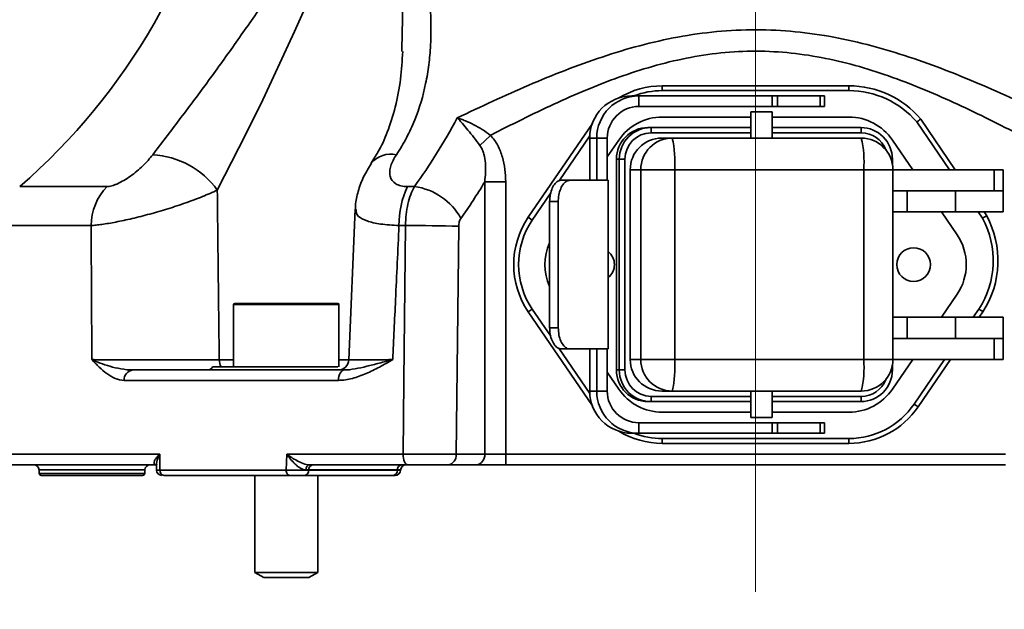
# Model space of a CAD drawing. Header units: millimetres. Extents: x 0 to 297, y 0 to 209.
# Tile 6 of 38: x 84.64 to 93.98, y 69.39 to 74.99. Entities that reach past the tile are written whole.
import ezdxf

# ---------------------------------------------------------------- set-up
doc = ezdxf.new("R2010")
doc.units = ezdxf.units.MM
doc.linetypes.add('CENTERX2', pattern=[20.32, 12.7, -2.54, 2.54, -2.54])
doc.layers.add('图层0', color=7, linetype='Continuous')
doc.styles.add('SLDTEXTSTYLE0', font='SIMSUN.TTC')
doc.styles.add('SLDTEXTSTYLE5', font='SIMSUN.TTC', dxfattribs={"bigfont": 'bigfont'})
doc.dimstyles.new('SLDDIMSTYLE0', dxfattribs={"dimtxt": 4, "dimasz": 3, "dimexe": 0, "dimexo": 0.0625, "dimgap": 1, "dimtad": 2, "dimlfac": 10, "dimrnd": 1e-09, "dimzin": 12, "dimdsep": 46, "dimtxsty": 'SLDTEXTSTYLE0', "dimsah": 1, "dimcen": 0.09, "dimadec": 0, "dimazin": 3, "dimtfac": 1, "dimtofl": 0, "dimtmove": 0, "dimatfit": 3, "dimfxl": 0, "dimfrac": 2, "dimtolj": 1, "dimtzin": 12, "dimarcsym": 0})
doc.dimstyles.new('SLDDIMSTYLE2', dxfattribs={"dimtxt": 3, "dimasz": 3, "dimexe": 0, "dimexo": 0.0625, "dimgap": 0.75, "dimtad": 0, "dimtih": 1, "dimtoh": 1, "dimlfac": 3, "dimrnd": 1e-09, "dimzin": 12, "dimdsep": 46, "dimtxsty": 'SLDTEXTSTYLE0', "dimblk1": 'NONE', "dimblk2": 'NONE', "dimsah": 1, "dimcen": 0, "dimadec": 0, "dimazin": 3, "dimtfac": 1, "dimtmove": 0, "dimatfit": 3, "dimldrblk": 'NONE', "dimfxl": 0, "dimfrac": 2, "dimtolj": 1, "dimtzin": 12, "dimarcsym": 0})
doc.dimstyles.new('SLDDIMSTYLE7', dxfattribs={"dimtxt": 3, "dimasz": 3, "dimexe": 0, "dimexo": 0.0625, "dimgap": 0.75, "dimtad": 0, "dimtih": 1, "dimtoh": 1, "dimlfac": 3, "dimrnd": 1e-09, "dimzin": 12, "dimdsep": 46, "dimtxsty": 'SLDTEXTSTYLE0', "dimblk1": 'NONE', "dimblk2": 'NONE', "dimsah": 1, "dimcen": 0, "dimadec": 0, "dimazin": 3, "dimtol": 1, "dimtp": 0.03, "dimtfac": 1, "dimtmove": 0, "dimatfit": 3, "dimldrblk": 'NONE', "dimfxl": 0, "dimfrac": 2, "dimtolj": 1, "dimarcsym": 0})
doc.dimstyles.new('SLDDIMSTYLE8', dxfattribs={"dimtxt": 3, "dimasz": 3, "dimexe": 0, "dimexo": 0.0625, "dimgap": 0.75, "dimtad": 0, "dimtih": 1, "dimtoh": 1, "dimlfac": 3, "dimrnd": 1e-09, "dimzin": 12, "dimdsep": 46, "dimtxsty": 'SLDTEXTSTYLE0', "dimblk1": 'NONE', "dimblk2": 'NONE', "dimsah": 1, "dimcen": 0, "dimadec": 0, "dimazin": 3, "dimtfac": 1, "dimtmove": 0, "dimatfit": 3, "dimldrblk": 'NONE', "dimfxl": 0, "dimfrac": 2, "dimtolj": 1, "dimtzin": 12, "dimarcsym": 0})
doc.dimstyles.new('SLDDIMSTYLE9', dxfattribs={"dimtxt": 3, "dimasz": 3, "dimexe": 0, "dimexo": 0.0625, "dimgap": 0.75, "dimtad": 0, "dimtih": 1, "dimtoh": 1, "dimlfac": 2, "dimrnd": 1e-09, "dimzin": 12, "dimdsep": 46, "dimtxsty": 'SLDTEXTSTYLE0', "dimblk1": 'NONE', "dimblk2": 'NONE', "dimsah": 1, "dimcen": 0, "dimadec": 0, "dimazin": 3, "dimtfac": 1, "dimtmove": 0, "dimatfit": 3, "dimldrblk": 'NONE', "dimfxl": 0, "dimfrac": 2, "dimtolj": 1, "dimtzin": 12, "dimarcsym": 0})

# ---------------------------------------------------------------- blocks, each defined once
blk = doc.blocks.new('_D')
at = {"layer": '图层0'}
for p, q in [((84.4242, 69.7645), (84.4242, 62.5313)), ((98.8207, 69.7645), (98.8207, 62.5313)), ((84.4242, 63.5313), (98.8207, 63.5313))]:
    blk.add_line(p, q, dxfattribs=at)
for points in [[(84.4242, 63.5313), (87.4242, 63.0813), (87.4242, 63.9813)], [(98.8207, 63.5313), (95.8207, 63.9813), (95.8207, 63.0813)]]:
    blk.add_solid(points, dxfattribs=at)
at = {"layer": '图层0', "char_height": 4, "attachment_point": 1, "style": 'SLDTEXTSTYLE0'}
for s, insert in [('%%c', (85.9193, 68.1858)), ('144', (90.3421, 68.1858))]:
    blk.add_mtext(s, dxfattribs=dict(at, insert=insert))
blk = doc.blocks.new('_D_7')
at = {"layer": '图层0'}
for p, q in [((74.5724, 89.9145), (60.0724, 89.9145)), ((61.0724, 89.9145), (61.0724, 70.6645)), ((83.8417, 70.6645), (60.0724, 70.6645))]:
    blk.add_line(p, q, dxfattribs=at)
for points in [[(61.0724, 89.9145), (60.6224, 86.9145), (61.5224, 86.9145)], [(61.0724, 70.6645), (61.5224, 73.6645), (60.6224, 73.6645)]]:
    blk.add_solid(points, dxfattribs=at)
at = {"layer": '图层0', "insert": (56.4179, 74.4701), "char_height": 4, "attachment_point": 1, "rotation": 90, "style": 'SLDTEXTSTYLE0'}
blk.add_mtext('192.5', dxfattribs=at)
blk = doc.blocks.new('_D_9')
at = {"layer": '图层0'}
for p, q in [((78.5224, 112.1145), (78.5224, 108.9039)), ((78.5224, 109.9039), (68.33, 109.9039)), ((78.5224, 109.9039), (91.6224, 109.9039))]:
    blk.add_line(p, q, dxfattribs=at)
for points in [[(78.5224, 109.9039), (81.5224, 109.4539), (81.5224, 110.3539)], [(91.6224, 109.9039), (88.6224, 110.3539), (88.6224, 109.4539)]]:
    blk.add_solid(points, dxfattribs=at)
at = {"layer": '图层0', "insert": (68.33, 114.5584), "char_height": 4, "attachment_point": 1, "style": 'SLDTEXTSTYLE0'}
blk.add_mtext('131', dxfattribs=at)
blk = doc.blocks.new('_D_10')
at = {"layer": '图层0'}
for p, q in [((77.0724, 85.4395), (77.0724, 80.2592)), ((77.0724, 81.2592), (64.136, 81.2592)), ((77.0724, 81.2592), (91.6224, 81.2592))]:
    blk.add_line(p, q, dxfattribs=at)
for points in [[(77.0724, 81.2592), (80.0724, 80.8092), (80.0724, 81.7092)], [(91.6224, 81.2592), (88.6224, 81.7092), (88.6224, 80.8092)]]:
    blk.add_solid(points, dxfattribs=at)
at = {"layer": '图层0', "insert": (64.136, 85.9138), "char_height": 4, "attachment_point": 1, "style": 'SLDTEXTSTYLE0'}
blk.add_mtext('145.5', dxfattribs=at)
blk = doc.blocks.new('_D_11')
at = {"layer": '图层0'}
for p, q in [((87.5724, 164.5645), (51.5425, 164.5645)), ((52.5425, 164.5645), (52.5425, 70.6645)), ((83.8417, 70.6645), (51.5425, 70.6645))]:
    blk.add_line(p, q, dxfattribs=at)
for centre, start, end in [((50.2147, 116.4507), 63.43495, 116.56505), ((50.2147, 118.7784), 243.43495, 296.56505)]:
    blk.add_arc(centre, 5.2051, start, end, dxfattribs=at)
for points in [[(52.5425, 164.5645), (52.0925, 161.5645), (52.9925, 161.5645)], [(52.5425, 70.6645), (52.9925, 73.6645), (52.0925, 73.6645)]]:
    blk.add_solid(points, dxfattribs=at)
at = {"layer": '图层0', "insert": (47.888, 114.1229), "char_height": 4, "attachment_point": 1, "rotation": 90, "style": 'SLDTEXTSTYLE0'}
blk.add_mtext('939', dxfattribs=at)
blk = doc.blocks.new('_D_17')
at = {"layer": '图层0'}
blk.add_line((202.2508, 125.8976), (186.8712, 125.8976), dxfattribs=at)
at = {"layer": '图层0', "char_height": 3, "attachment_point": 1, "style": 'SLDTEXTSTYLE0'}
for s, insert in [('%%c', (192.1087, 129.3885)), ('PCD', (186.8712, 129.3885)), ('126', (195.4258, 129.3885))]:
    blk.add_mtext(s, dxfattribs=dict(at, insert=insert))
blk = doc.blocks.new('_None')
blk = doc.blocks.new('SW_SYMBOL_HOLE_DEPTH')
at = {"layer": '图层0', "color": 0}
for p, q in [((0, 875), (800, 875)), ((400, 875), (400, 75)), ((100, 555), (400, 75)), ((700, 555), (400, 75))]:
    blk.add_line(p, q, dxfattribs=at)
blk = doc.blocks.new('_D_22')
at = {"layer": '图层0'}
blk.add_line((190.4733, 159.0189), (171.3692, 159.0189), dxfattribs=at)
at = {"layer": '图层0', "xscale": 0.003490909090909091, "yscale": 0.003490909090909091, "zscale": 0.003490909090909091}
blk.add_blockref('SW_SYMBOL_HOLE_DEPTH', (183.9974, 159.2643), dxfattribs=at)
at = {"layer": '图层0', "attachment_point": 1, "style": 'SLDTEXTSTYLE0'}
for s, insert, char_height in [('0.03', (179.3419, 163.8378), 2), ('+', (178.178, 163.8378), 2), ('%%c', (171.3692, 162.5098), 3), ('6', (187.1399, 162.5098), 3), ('4', (174.6863, 162.5098), 3), ('0', (179.3419, 161.51), 2)]:
    blk.add_mtext(s, dxfattribs=dict(at, insert=insert, char_height=char_height))
blk = doc.blocks.new('_D_23')
at = {"layer": '图层0'}
blk.add_line((236.746, 131.3035), (257.363, 131.3035), dxfattribs=at)
at = {"layer": '图层0', "char_height": 3, "attachment_point": 1}
for s, insert, style in [('贯穿', (250.3797, 133.794), 'SLDTEXTSTYLE5'), ('%%c', (241.8251, 133.794), 'SLDTEXTSTYLE0'), ('4-', (238.3335, 133.794), 'SLDTEXTSTYLE0'), ('6.6', (245.1422, 133.794), 'SLDTEXTSTYLE0'), ('圆周均布', (240.8649, 130.3023), 'SLDTEXTSTYLE5')]:
    blk.add_mtext(s, dxfattribs=dict(at, insert=insert, style=style))
blk = doc.blocks.new('_D_24')
at = {"layer": '图层0'}
blk.add_line((187.1497, 100.0739), (173.516, 100.0739), dxfattribs=at)
at = {"layer": '图层0', "char_height": 3, "attachment_point": 1, "style": 'SLDTEXTSTYLE0'}
for s, insert in [('%%c', (178.7535, 103.5648)), ('PCD', (173.516, 103.5648)), ('50', (182.0706, 103.5648))]:
    blk.add_mtext(s, dxfattribs=dict(at, insert=insert))

msp = doc.modelspace()

# ---------------------------------------------------------------- linework, layer by layer
at = {"color": 7, "linetype": 'Continuous', "lineweight": 35}
for p, q in [((88.26469409, 74.68675304), (88.26509913, 74.70655665)), ((90.73653651, 74.36037416), (92.50827407, 74.36037416)), ((90.73653651, 74.36037416), (90.73653651, 74.3145484)), ((92.50827407, 74.3145484), (90.73653651, 74.3145484)), ((92.50827407, 74.36037416), (92.50827407, 74.3145484)), ((90.51297848, 74.2645484), (90.44641554, 74.2645484)), ((90.51297848, 74.1645484), (90.51297848, 74.2645484)), ((91.78013046, 74.2645484), (90.51297848, 74.2645484)), ((91.78013046, 74.1645484), (91.78013046, 74.2645484)), ((91.78013046, 74.2645484), (91.83109078, 74.2645484)), ((91.83109078, 74.2645484), (91.83109078, 74.1645484)), ((91.83109078, 74.2645484), (92.23558814, 74.2645484)), ((92.23558814, 74.1645484), (92.23558814, 74.2645484)), ((92.23558814, 74.2645484), (92.2761768, 74.2645484)), ((92.2761768, 74.1645484), (92.2761768, 74.2645484)), ((91.78013046, 74.1645484), (90.51297848, 74.1645484)), ((91.83109078, 74.1645484), (91.78013046, 74.1645484)), ((91.83109078, 74.1645484), (92.23558814, 74.1645484)), ((92.2761768, 74.1645484), (92.23558814, 74.1645484)), ((91.57860333, 74.0645484), (90.73653651, 74.0645484)), ((91.57860333, 74.1145484), (91.57860333, 73.8645484)), ((91.5788994, 74.1145484), (91.57860333, 74.1145484)), ((91.77860333, 74.1145484), (91.5788994, 74.1145484)), ((91.77860333, 73.8645484), (91.77860333, 74.1145484)), ((92.50827407, 74.0645484), (91.77860333, 74.0645484)), ((90.60082605, 73.9645484), (90.6277387, 73.9645484)), ((90.6277387, 73.9645484), (91.57860333, 73.9645484)), ((91.77860333, 73.9645484), (92.62181736, 73.9645484)), ((93.46292797, 73.5645484), (93.15391368, 74.01740416)), ((89.0048818, 73.79441621), (89.10652692, 73.89061602)), ((90.04846419, 73.88680931), (89.75761725, 73.46057751)), ((90.0478465, 73.4645484), (90.0478465, 73.8645484)), ((90.11440944, 73.8645484), (90.0478465, 73.8645484)), ((90.11440944, 73.8645484), (90.11440944, 73.4645484)), ((90.2140517, 73.8645484), (90.11440944, 73.8645484)), ((90.2140517, 73.8645484), (90.2140517, 73.4645484)), ((90.32352856, 73.84637182), (90.2140517, 73.68593514)), ((90.7312873, 73.8645484), (90.83124857, 73.8645484)), ((90.83124857, 73.8645484), (92.62591936, 73.8645484)), ((93.1135893, 73.5645484), (92.92128201, 73.84637182)), ((90.30171426, 71.6645484), (90.30171426, 73.6645484)), ((90.3286269, 73.6645484), (90.30171426, 73.6645484)), ((90.3286269, 73.6645484), (90.38232354, 73.6645484)), ((90.3286269, 71.6645484), (90.3286269, 73.6645484)), ((90.38232354, 73.6645484), (90.38232354, 71.6645484)), ((92.92107719, 73.61823129), (92.92107719, 73.6645484)), ((90.4321755, 71.7645484), (90.4321755, 73.5645484)), ((90.53213677, 73.5645484), (90.4321755, 73.5645484)), ((90.85431655, 73.5645484), (90.53213677, 73.5645484)), ((90.53213677, 71.7645484), (90.53213677, 73.5645484)), ((90.85431655, 73.5645484), (90.85431655, 71.7645484)), ((92.64898734, 73.5645484), (90.85431655, 73.5645484)), ((92.64898734, 71.7645484), (92.64898734, 73.5645484)), ((92.92591936, 71.7645484), (92.92591936, 73.5645484)), ((92.92591936, 73.5645484), (93.88875734, 73.5645484)), ((93.88875734, 73.5645484), (93.88875734, 73.3645484)), ((93.88875734, 73.5645484), (93.97240529, 73.5645484)), ((93.97240529, 73.3645484), (93.97240529, 73.5645484)), ((88.31902422, 73.40486432), (88.38430529, 73.40486432)), ((89.05060925, 70.8645484), (89.05060925, 73.44844213)), ((89.05060925, 73.44844213), (89.25026813, 73.44844213)), ((89.25026813, 73.44844213), (89.25026813, 70.8645484)), ((89.77601669, 73.4645484), (89.85803205, 73.4645484)), ((90.22335292, 73.4645484), (89.85803205, 73.4645484)), ((90.22335292, 71.8645484), (90.22335292, 73.4645484)), ((89.67803516, 73.34395117), (89.50289337, 73.08728353)), ((92.92591936, 73.3645484), (93.88875734, 73.3645484)), ((93.06230511, 73.3645484), (93.06230511, 73.1645484)), ((93.52080173, 73.3645484), (93.52080173, 73.1645484)), ((93.88875734, 73.3645484), (93.97240529, 73.3645484)), ((93.97240529, 73.1645484), (93.97240529, 73.3645484)), ((87.8215978, 73.18876603), (87.76090154, 71.76039372)), ((89.74918092, 73.2645484), (89.66741831, 73.2645484)), ((89.66741831, 73.2645484), (89.66741831, 72.0645484)), ((89.74918092, 73.2645484), (89.74918092, 72.0645484)), ((89.46504057, 73.11311307), (89.50289337, 73.08728353)), ((93.06230511, 73.1645484), (92.92107719, 73.1645484)), ((93.06230511, 73.1645484), (93.52080173, 73.1645484)), ((93.53541323, 72.94637182), (93.38653651, 73.1645484)), ((93.52080173, 73.1645484), (93.97240529, 73.1645484)), ((93.77686725, 73.10447514), (93.73587518, 73.1645484)), ((88.29884771, 73.03544858), (88.23731134, 73.03544858)), ((88.80398314, 73.02846762), (88.78094831, 70.8645484)), ((93.38653651, 72.1645484), (93.53541323, 72.38272499)), ((86.66763257, 72.2845484), (86.66763257, 71.6945484)), ((86.67763257, 72.2945484), (87.57784543, 72.2945484)), ((87.57784543, 72.2945484), (87.65763257, 72.2945484)), ((87.66763257, 71.6945484), (87.66763257, 72.2845484)), ((89.46504057, 72.21598374), (89.50289337, 72.24181328)), ((89.50289337, 72.24181328), (89.67880898, 71.98401162)), ((92.92107719, 72.1645484), (93.06230511, 72.1645484)), ((93.06230511, 72.1645484), (93.06230511, 71.9645484)), ((93.06230511, 72.1645484), (93.52080173, 72.1645484)), ((93.52080173, 71.9645484), (93.52080173, 72.1645484)), ((93.52080173, 72.1645484), (93.97240529, 72.1645484)), ((93.68919412, 72.1645484), (93.74271003, 72.24297515)), ((93.97240529, 71.9645484), (93.97240529, 72.1645484)), ((89.66741831, 72.0645484), (89.74918092, 72.0645484)), ((92.92591936, 71.9645484), (93.88875734, 71.9645484)), ((93.88875734, 71.7645484), (93.88875734, 71.9645484)), ((93.88875734, 71.9645484), (93.97240529, 71.9645484)), ((93.97240529, 71.7645484), (93.97240529, 71.9645484)), ((89.75583715, 71.871128), (90.04846419, 71.4422875)), ((89.85803205, 71.8645484), (89.77601669, 71.8645484)), ((89.85803205, 71.8645484), (90.22335292, 71.8645484)), ((90.0478465, 71.4645484), (90.0478465, 71.8645484)), ((90.11440944, 71.8645484), (90.11440944, 71.4645484)), ((90.2140517, 71.4645484), (90.2140517, 71.8645484)), ((86.46763257, 71.6945484), (87.65817832, 71.6945484)), ((90.4321755, 71.7645484), (90.53213677, 71.7645484)), ((90.85431655, 71.7645484), (90.53213677, 71.7645484)), ((90.85431655, 71.7645484), (92.64898734, 71.7645484)), ((92.92107719, 71.6645484), (92.92107719, 71.71086551)), ((92.92128201, 71.48272499), (93.1135893, 71.7645484)), ((92.92591936, 71.7645484), (93.88875734, 71.7645484)), ((93.12778598, 71.34181328), (93.41624691, 71.7645484)), ((93.88875734, 71.7645484), (93.97240529, 71.7645484)), ((85.71164052, 71.6645484), (87.71730412, 71.6645484)), ((87.70655095, 71.6645484), (87.7240662, 71.6645484)), ((90.2140517, 71.64316167), (90.32352856, 71.48272499)), ((90.30171426, 71.6645484), (90.3286269, 71.6645484)), ((90.3286269, 71.6645484), (90.38232354, 71.6645484)), ((87.66218901, 71.56629364), (85.62821823, 71.56629364)), ((90.0478465, 71.4645484), (90.11440944, 71.4645484)), ((90.2140517, 71.4645484), (90.11440944, 71.4645484)), ((90.83124857, 71.4645484), (90.7312873, 71.4645484)), ((92.62591936, 71.4645484), (90.83124857, 71.4645484)), ((91.57860333, 71.4645484), (91.57860333, 71.2145484)), ((91.77860333, 71.2145484), (91.77860333, 71.4645484)), ((90.6277387, 71.3645484), (90.60082605, 71.3645484)), ((91.57860333, 71.3645484), (90.6277387, 71.3645484)), ((92.62181736, 71.3645484), (91.77860333, 71.3645484)), ((93.12778598, 71.34181328), (93.16563879, 71.31598374)), ((90.73653651, 71.2645484), (91.57860333, 71.2645484)), ((91.77860333, 71.2645484), (92.50827407, 71.2645484)), ((90.51297848, 71.1645484), (90.51297848, 71.0645484)), ((90.51297848, 71.1645484), (91.78013046, 71.1645484)), ((91.5788994, 71.2145484), (91.57860333, 71.2145484)), ((91.77860333, 71.2145484), (91.5788994, 71.2145484)), ((91.78013046, 71.0645484), (91.78013046, 71.1645484)), ((91.78013046, 71.1645484), (91.83109078, 71.1645484)), ((91.83109078, 71.1645484), (91.83109078, 71.0645484)), ((91.83109078, 71.1645484), (92.23558814, 71.1645484)), ((92.23558814, 71.0645484), (92.23558814, 71.1645484)), ((92.23558814, 71.1645484), (92.2761768, 71.1645484)), ((92.2761768, 71.0645484), (92.2761768, 71.1645484)), ((90.51297848, 71.0645484), (90.44641554, 71.0645484)), ((90.51297848, 71.0645484), (91.78013046, 71.0645484)), ((91.83109078, 71.0645484), (91.78013046, 71.0645484)), ((91.83109078, 71.0645484), (92.23558814, 71.0645484)), ((92.2761768, 71.0645484), (92.23558814, 71.0645484)), ((90.73653651, 71.0145484), (92.50827407, 71.0145484)), ((90.73653651, 71.0145484), (90.73653651, 70.96872265)), ((92.50827407, 70.96872265), (90.73653651, 70.96872265)), ((92.50827407, 71.0145484), (92.50827407, 70.96872265)), ((85.96640867, 70.86629364), (85.96763348, 70.71542102)), ((87.16698503, 70.71542102), (87.17279796, 70.86629364)), ((87.17279796, 70.86629364), (88.27543281, 70.86629364)), ((88.78094831, 70.8645484), (89.05060925, 70.8645484)), ((89.05060925, 70.8645484), (89.25026813, 70.8645484)), ((89.25026813, 70.7645484), (89.25026813, 70.8645484)), ((89.25026813, 70.8645484), (93.99454244, 70.8645484)), ((85.9296066, 70.7645484), (84.52591153, 70.7645484)), ((85.93811041, 70.7645484), (85.9296066, 70.7645484)), ((85.93503709, 70.7645029), (85.93544918, 70.71074676)), ((88.3219342, 70.7645484), (87.38539375, 70.7645484)), ((88.9707457, 70.7645484), (88.70108476, 70.7645484)), ((89.25026813, 70.7645484), (88.9707457, 70.7645484)), ((93.99454244, 70.7645484), (89.25026813, 70.7645484)), ((84.82059831, 70.71629338), (84.82173125, 70.68385041)), ((85.80309151, 70.6645484), (84.84171906, 70.6645484)), ((85.82307933, 70.68385041), (85.82421226, 70.71629338)), ((85.96763348, 70.71542102), (87.16698503, 70.71542102)), ((87.19792456, 70.6645484), (86.00690159, 70.6645484)), ((86.86763257, 70.6645484), (86.86763257, 69.74454694)), ((88.18202593, 70.6645484), (87.33981714, 70.6645484)), ((87.37985701, 70.71629338), (87.37972459, 70.71280343)), ((87.37972459, 70.71280343), (88.22193338, 70.71280343)), ((88.22202875, 70.71629338), (87.37985701, 70.71629338)), ((87.46763257, 69.74454694), (87.46763257, 70.6645484)), ((88.20215292, 70.6645484), (88.20214492, 70.6645484)), ((88.22202875, 70.71629338), (88.22193338, 70.71280343)), ((86.86763257, 69.74454694), (86.95423257, 69.6945484)), ((86.86763257, 69.74454694), (87.46763257, 69.74454694)), ((87.38103257, 69.6945484), (87.46763257, 69.74454694)), ((86.95423257, 69.6945484), (87.38103257, 69.6945484))]:
    msp.add_line(p, q, dxfattribs=at)
at = {"color": 8, "linetype": 'Continuous', "lineweight": 35}
for p, q in [((93.19037157, 74.04527793), (93.51840603, 73.5645484)), ((89.46504057, 73.11311307), (90.07273275, 74.00367676)), ((91.57860333, 73.9145484), (90.63158337, 73.9145484)), ((92.62566202, 73.9145484), (91.77860333, 73.9145484)), ((92.90876207, 73.6645484), (92.92107719, 73.6645484)), ((92.92591936, 73.5645484), (92.64898734, 73.5645484)), ((84.63659155, 73.40486432), (85.46697946, 73.40486432)), ((93.79135324, 73.1645484), (93.81607907, 73.12831306)), ((85.314718, 73.03544858), (84.4637895, 73.03544858)), ((87.58621712, 72.2845484), (86.66763257, 72.2845484)), ((87.66763257, 72.2845484), (87.58621712, 72.2845484)), ((90.07273275, 71.32542005), (89.46504057, 72.21598374)), ((93.7809105, 72.21765511), (93.74467218, 72.1645484)), ((86.530887, 71.76105845), (86.66763257, 71.76105845)), ((87.66763257, 71.76105845), (87.77107193, 71.76105845)), ((92.92591936, 71.7645484), (92.64898734, 71.7645484)), ((93.47172497, 71.7645484), (93.16563879, 71.31598374)), ((92.90876207, 71.6645484), (92.92107719, 71.6645484)), ((90.63158337, 71.4145484), (91.57860333, 71.4145484)), ((91.77860333, 71.4145484), (92.62566202, 71.4145484)), ((84.42592676, 70.86629364), (85.96640867, 70.86629364)), ((85.32240529, 70.71629338), (84.82059831, 70.71629338)), ((84.82173125, 70.68385041), (85.82307933, 70.68385041)), ((85.82421226, 70.71629338), (85.32240529, 70.71629338))]:
    msp.add_line(p, q, dxfattribs=at)
at = {"color": 8, "linetype": 'Continuous', "lineweight": 35, "flags": 128}
msp.add_lwpolyline([(88.26509913, 74.70655665), (88.27406793, 75.14506255), (88.19650078, 75.81717015), (88.1574179, 75.98885655), (88.09906504, 76.14702511), (88.04307386, 76.22698503), (88.00417978, 76.24838198), (87.99827651, 76.24951953), (87.96335271, 76.24617193), (87.94875493, 76.24009554), (87.88859481, 76.19087323), (87.8088758, 76.08033047), (87.68196221, 75.84179446), (87.55603384, 75.56952612), (87.2457039, 74.87509264), (86.92519836, 74.18628391), (86.71818209, 73.77086007), (86.51274574, 73.37128417), (86.51274574, 73.37128417)], dxfattribs=at)
at = {"color": 7, "linetype": 'Continuous', "lineweight": 35, "flags": 128}
for points in [[(88.27543281, 70.86629364), (88.28296795, 71.5644229), (88.29884771, 73.03544858)], [(87.66218901, 71.56629364), (87.66341033, 71.58555292), (87.66665713, 71.60402279), (87.67180739, 71.6210091), (87.67866755, 71.63587345), (87.68697978, 71.6480572), (87.69643168, 71.65710245), (87.70666804, 71.66266926), (87.71730412, 71.6645484)], [(88.3219342, 70.7645484), (88.31276135, 70.76651267), (88.30394886, 70.77232831), (88.29584293, 70.78176684), (88.28876201, 70.79445748), (88.28298426, 70.80990166), (88.27873668, 70.82749266), (88.27618613, 70.84653941), (88.27543281, 70.86629364)], [(87.3540692, 70.71603577), (87.35482705, 70.7255761), (87.35671562, 70.73470849), (87.35966504, 70.74309512), (87.36356623, 70.75042575), (87.36827485, 70.75642921), (87.37361674, 70.76088342), (87.37939428, 70.76362361), (87.38539375, 70.7645484)], [(87.16698503, 70.71542102), (87.16748625, 70.70554391), (87.16918325, 70.69602053), (87.17200937, 70.68722503), (87.17585357, 70.67950294), (87.18056483, 70.67315762), (87.18595808, 70.66843835), (87.19182144, 70.66553054), (87.19792456, 70.6645484)]]:
    msp.add_lwpolyline(points, dxfattribs=at)
at = {"color": 7, "linetype": 'Continuous', "lineweight": 35}
msp.add_circle((93.12240529, 72.6645484), 0.16, dxfattribs=at)
for centre, radius, start, end in [((80.71112991, 77.94256758), 6, 310.862321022, 349.343760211), ((90.73653651, 73.5645484), 0.75, 90, 111.039469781), ((92.50827407, 73.4645484), 0.89582576, 40.41066915, 90), ((92.50827407, 73.4645484), 0.85, 40.573165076, 90), ((90.4471323, 73.8652626), 0.39928644, 90.102852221, 180.102484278), ((90.51369525, 73.8652626), 0.39928644, 90.102852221, 180.102484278), ((90.51351606, 73.86508405), 0.29946483, 90.102852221, 180.102484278), ((90.73653651, 73.5645484), 0.5, 90, 145.691622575), ((92.50827407, 73.5645484), 0.5, 34.308377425, 90), ((90.60127081, 73.66499185), 0.29955689, 90.085068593, 180.084816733), ((90.62818346, 73.66499185), 0.29955689, 90.085068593, 180.084816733), ((90.4661369, 73.9269745), 0.16591245, 355.704783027, 13.089233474), ((92.46021556, 73.9269745), 0.16591245, 355.704783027, 13.089233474), ((92.6213726, 73.66499185), 0.29955689, 359.915183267, 89.914931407), ((90.631954, 73.66491794), 0.24963074, 90.085068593, 180.084816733), ((90.73173206, 73.56499185), 0.29955689, 90.085068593, 180.084816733), ((90.83169333, 73.56499185), 0.29955689, 90.085068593, 180.084816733), ((89.86163776, 73.63910496), 0.99547469, 355.704783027, 13.089233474), ((92.62591936, 73.5645484), 0.3, 0, 90), ((91.65630855, 73.63910496), 0.99547469, 355.704783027, 13.089233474), ((85.85162868, 72.89117073), 0.81705856, 35.987733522, 86.627035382), ((85.84398027, 73.03338999), 0.52926628, 135.42304523, 179.77714652), ((89.04800054, 73.04987335), 0.81081752, 154.0352201, 181.019368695), ((88.30271979, 72.8136503), 0.59681673, 28.929552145, 82.143002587), ((90.12240529, 72.6645484), 0.79582576, 145.691622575, 214.308377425), ((93.02779106, 72.70274779), 0.85, 327.254460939, 28.204528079), ((93.02779106, 72.70274779), 0.89582576, 327.213960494, 28.362841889), ((88.24039411, 50.52676853), 22.50875595, 88.565240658, 89.851206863), ((90.12240529, 72.6645484), 0.75, 145.691622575, 214.308377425), ((93.12240529, 72.6645484), 0.5, 325.691622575, 34.308377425), ((90.12240529, 72.6645484), 0.5, 155.501753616, 204.498246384), ((90.12240529, 72.6645484), 0.16, 0, 50.881769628), ((90.12240529, 72.6645484), 0.16, 309.118230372, 0), ((86.67763257, 72.2845484), 0.01, 90, 180), ((87.65763257, 72.2845484), 0.01, 0, 90), ((86.42180681, 71.7145484), 0.05, 270, 336.421821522), ((87.66148663, 71.7645484), 0.1, 270.001043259, 357.752905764), ((90.73173206, 71.76410496), 0.29955689, 179.915183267, 269.914931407), ((90.83169333, 71.76410496), 0.29955689, 179.915183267, 269.914931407), ((89.86163776, 71.68999185), 0.99547469, 346.910766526, 4.295216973), ((92.62591936, 71.7645484), 0.3, 270, 0), ((91.65630855, 71.68999185), 0.99547469, 346.910766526, 4.295216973), ((85.72053214, 71.57245722), 0.09251944, 95.514946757, 183.819829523), ((90.60127081, 71.66410496), 0.29955689, 179.915183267, 269.914931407), ((90.62818346, 71.66410496), 0.29955689, 179.915183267, 269.914931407), ((90.631954, 71.66417887), 0.24963074, 179.915183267, 269.914931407), ((92.6213726, 71.66410496), 0.29955689, 270.085068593, 0.084816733), ((90.4471323, 71.46383421), 0.39928644, 179.897515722, 269.897147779), ((90.51369525, 71.46383421), 0.39928644, 179.897515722, 269.897147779), ((90.51351606, 71.46401275), 0.29946483, 179.897515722, 269.897147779), ((90.73653651, 71.7645484), 0.5, 214.308377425, 270), ((90.4661369, 71.40212231), 0.16591245, 346.910766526, 4.295216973), ((92.50827407, 71.7645484), 0.5, 270, 325.691622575), ((92.46021556, 71.40212231), 0.16591245, 346.910766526, 4.295216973), ((92.50827407, 71.7645484), 0.75, 270, 325.691622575), ((92.50827407, 71.7645484), 0.79582576, 270, 325.691622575), ((90.73653651, 71.7645484), 0.75, 248.960530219, 270), ((88.68974726, 70.85549387), 0.09164942, 277.105984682, 5.669803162), ((88.9594082, 70.85549387), 0.09164942, 277.105984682, 5.669803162), ((84.77062877, 70.7145484), 0.05, 2, 90), ((85.8741818, 70.7145484), 0.05, 90, 178), ((87.42516825, 70.71944995), 0.04542105, 96.832714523, 183.985021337), ((88.26733998, 70.71944995), 0.04542105, 96.832714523, 183.985021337), ((88.30219028, 70.71454841), 0.04999999, 90.018461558, 178.846598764), ((84.84171906, 70.6845484), 0.02, 182, 270), ((85.80309151, 70.6845484), 0.02, 270, 358), ((85.98542153, 70.71454839), 0.04999999, 180.721882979, 270.006633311), ((86.01313982, 70.70995529), 0.0458334, 173.151052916, 262.177391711), ((87.33441336, 70.70964686), 0.04542105, 276.832714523, 3.985021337), ((88.17662215, 70.70964686), 0.04542105, 276.832714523, 3.985021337), ((88.20215297, 70.7145484), 0.05, 269.999962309, 358.564798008)]:
    msp.add_arc(centre, radius, start, end, dxfattribs=at)
at = {"color": 8, "linetype": 'Continuous', "lineweight": 35}
for centre, radius, start, end in [((90.73653651, 73.5645484), 0.79582576, 90, 121.189626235), ((92.6254638, 73.66526496), 0.24928352, 20.915424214, 89.954439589), ((88.15962098, 73.46994732), 0.24262631, 77.49070854, 139.681841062), ((86.66364502, 71.76147275), 0.13275867, 180.178800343, 210.271976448), ((92.62538878, 71.66394074), 0.24939249, 270.062776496, 339.067359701), ((90.73653651, 71.7645484), 0.79582576, 238.810373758, 270)]:
    msp.add_arc(centre, radius, start, end, dxfattribs=at)
at = {"color": 7, "linetype": 'Continuous', "lineweight": 35}
for points, knots in [([(85.8997006, 73.7068139), (85.98089472, 73.81365001), (86.06531711, 73.92374675), (86.23717441, 74.15056717), (86.32464639, 74.26728715), (86.45690804, 74.44720984), (86.501233, 74.50806625), (86.5888474, 74.62951918), (86.63230799, 74.69034601), (86.76172586, 74.87311876), (86.8466958, 74.99537691), (87.01492196, 75.24022028), (87.09814713, 75.36282843), (87.22317424, 75.54596465), (87.26489108, 75.60687303), (87.34891008, 75.72804516), (87.39123439, 75.78835424), (87.4765994, 75.90665274), (87.51977405, 75.964878), (87.60805805, 76.07723361), (87.65301798, 76.13133426), (87.72378122, 76.20626831), (87.74797042, 76.23019848), (87.79740965, 76.2741358), (87.82276932, 76.29427508), (87.87530108, 76.32868797), (87.90194981, 76.34260765), (87.94283051, 76.35654287), (87.95655248, 76.35998102), (87.98361622, 76.36408935), (87.99703803, 76.3647891), (88.03696209, 76.36265607), (88.06230713, 76.35557479), (88.11002147, 76.33225806), (88.13182861, 76.31642385), (88.17237537, 76.27932224), (88.19120952, 76.257893), (88.22583116, 76.21238281), (88.24176326, 76.18817174), (88.28658137, 76.11261478), (88.31254682, 76.05841502), (88.35944223, 75.94599387), (88.38021621, 75.88790723), (88.43590484, 75.71223716), (88.46466716, 75.59244161), (88.509008, 75.35133446), (88.52445575, 75.22992025), (88.54148319, 74.9866673), (88.54305172, 74.86480843), (88.53304556, 74.68192282), (88.52763883, 74.62122693), (88.51243534, 74.50117385), (88.50263331, 74.44170061), (88.46604964, 74.26499519), (88.43217194, 74.14948724), (88.36363336, 73.9797242), (88.33770759, 73.92353058), (88.27969584, 73.81347686), (88.24762419, 73.75958374), (88.21217334, 73.7068139)], [0, 0, 0, 0, 0.0625, 0.0625, 0.125, 0.125, 0.15625, 0.15625, 0.1875, 0.1875, 0.25, 0.25, 0.3125, 0.3125, 0.34375, 0.34375, 0.375, 0.375, 0.40625, 0.40625, 0.4375, 0.4375, 0.453125, 0.453125, 0.46875, 0.46875, 0.484375, 0.484375, 0.4921875, 0.4921875, 0.5, 0.5, 0.515625, 0.515625, 0.53125, 0.53125, 0.546875, 0.546875, 0.5625, 0.5625, 0.59375, 0.59375, 0.625, 0.625, 0.6875, 0.6875, 0.75, 0.75, 0.8125, 0.8125, 0.84375, 0.84375, 0.875, 0.875, 0.9375, 0.9375, 0.96875, 0.96875, 1, 1, 1, 1]), ([(88.79006627, 74.05576386), (89.01451798, 74.16330115), (89.24012247, 74.26807241), (89.69698666, 74.46397797), (89.92823139, 74.55514856), (90.28288053, 74.67310247), (90.40257549, 74.70927832), (90.64287245, 74.77291862), (90.76371351, 74.80046631), (91.12868932, 74.86797406), (91.37539612, 74.89255746), (91.87652652, 74.89209436), (92.12243757, 74.8670932), (92.60671285, 74.77693818), (92.84511518, 74.71198781), (93.19890125, 74.5942706), (93.31604078, 74.55169757), (93.5478458, 74.46195448), (93.66272948, 74.41471328), (94.00516886, 74.26785146), (94.23054948, 74.16317807), (94.4547443, 74.05576386)], [0, 0, 0, 0, 0.125, 0.125, 0.25, 0.25, 0.3125, 0.3125, 0.375, 0.375, 0.5, 0.5, 0.625, 0.625, 0.75, 0.75, 0.8125, 0.8125, 0.875, 0.875, 1, 1, 1, 1]), ([(88.27317181, 74.68727579), (88.26748703, 74.59913307), (88.25576032, 74.41731015), (88.20779031, 74.1619915), (88.13464434, 73.93166823), (88.05726094, 73.75664907), (87.99554088, 73.66316757), (87.97375253, 73.63016684)], [0, 0, 0, 0, 0.22875051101, 0.47187202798, 0.7008925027, 0.89440940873, 1, 1, 1, 1]), ([(94.13828365, 73.89061602), (93.94049448, 73.99274037), (93.74145263, 74.09220219), (93.43852965, 74.23195542), (93.33681688, 74.27694622), (93.13134935, 74.36252105), (93.02742558, 74.40315659), (92.71405134, 74.51539759), (92.50246918, 74.57758783), (92.07135942, 74.66430633), (91.85179071, 74.6886397), (91.40252757, 74.68930965), (91.18201677, 74.66557692), (90.85675606, 74.60081755), (90.74921101, 74.57442502), (90.53559267, 74.51355774), (90.42930151, 74.47900775), (90.11381495, 74.36616097), (89.90872749, 74.27918932), (89.50418708, 74.09261427), (89.30474403, 73.99296132), (89.10652692, 73.89061602)], [0, 0, 0, 0, 0.125, 0.125, 0.1875, 0.1875, 0.25, 0.25, 0.375, 0.375, 0.5, 0.5, 0.625, 0.625, 0.6875, 0.6875, 0.75, 0.75, 0.875, 0.875, 1, 1, 1, 1]), ([(88.38430529, 73.40486432), (88.45675597, 73.50501299), (88.5267965, 73.60934306), (88.6620734, 73.82632241), (88.7273663, 73.93907996), (88.79006627, 74.05576386)], [0, 0, 0, 0, 0.5, 0.5, 1, 1, 1, 1]), ([(89.0048818, 73.79441621), (88.98580054, 73.82061132), (88.96686382, 73.84575637), (88.92923112, 73.89428568), (88.9103691, 73.91786283), (88.87392497, 73.9620533), (88.85630315, 73.9827323), (88.83070354, 74.01176779), (88.8222892, 74.02113576), (88.80586706, 74.03906172), (88.79777744, 74.04770612), (88.79006627, 74.05576386)], [0, 0, 0, 0, 0.25, 0.25, 0.5, 0.5, 0.75, 0.75, 0.875, 0.875, 1, 1, 1, 1]), ([(89.10652692, 73.89061602), (89.08071362, 73.91045329), (89.05443285, 73.92867696), (89.00107594, 73.96238607), (88.97374576, 73.9779851), (88.91988218, 74.00574858), (88.89331206, 74.0179696), (88.8539819, 74.03397707), (88.84092563, 74.03893395), (88.815196, 74.04799037), (88.80239063, 74.05213075), (88.79006627, 74.05576386)], [0, 0, 0, 0, 0.25, 0.25, 0.5, 0.5, 0.75, 0.75, 0.875, 0.875, 1, 1, 1, 1]), ([(93.15391368, 74.01740416), (93.15701584, 74.01977944), (93.16215282, 74.02371186), (93.17497124, 74.03351489), (93.18272711, 74.0394416), (93.19037157, 74.04527793)], [0, 0, 0, 0, 0.5, 0.5, 1, 1, 1, 1]), ([(89.10652692, 73.89061602), (89.134226, 73.86134907), (89.15658054, 73.82884416), (89.1935678, 73.75915611), (89.20823285, 73.72152261), (89.23035533, 73.64537678), (89.23799749, 73.60665528), (89.24796644, 73.528204), (89.25026813, 73.48833703), (89.25026813, 73.44844213)], [0, 0, 0, 0, 0.25, 0.25, 0.5, 0.5, 0.75, 0.75, 1, 1, 1, 1]), ([(89.05060925, 73.44844213), (89.05481505, 73.47778482), (89.05778852, 73.50732298), (89.06055672, 73.56628941), (89.06038454, 73.59577541), (89.05558348, 73.65475418), (89.05091971, 73.68454008), (89.03864906, 73.72746544), (89.03367436, 73.74151264), (89.02125841, 73.76887891), (89.01382085, 73.78214451), (89.0048818, 73.79441621)], [0, 0, 0, 0, 0.25, 0.25, 0.5, 0.5, 0.75, 0.75, 0.875, 0.875, 1, 1, 1, 1]), ([(85.46697946, 73.40486432), (85.47920594, 73.40486432), (85.49381815, 73.4072143), (85.51860277, 73.41409853), (85.52743422, 73.41698589), (85.54565508, 73.42375472), (85.55507161, 73.42763808), (85.58418046, 73.4407383), (85.6048872, 73.45151674), (85.64621692, 73.4756745), (85.66729853, 73.48930147), (85.70876071, 73.5186053), (85.72888838, 73.53407553), (85.7680162, 73.56653691), (85.78717481, 73.58370134), (85.84084779, 73.63545754), (85.87228771, 73.67074372), (85.8997006, 73.7068139)], [0, 0, 0, 0, 0.125, 0.125, 0.1875, 0.1875, 0.25, 0.25, 0.375, 0.375, 0.5, 0.5, 0.625, 0.625, 0.75, 0.75, 1, 1, 1, 1]), ([(88.21217334, 73.7068139), (88.18796254, 73.67077528), (88.16984503, 73.63459278), (88.15416966, 73.58318049), (88.15080802, 73.56641361), (88.14847779, 73.53366677), (88.14955964, 73.51815025), (88.16017933, 73.47468481), (88.1777088, 73.44935419), (88.22036098, 73.42312321), (88.23714937, 73.41633377), (88.2753713, 73.40716515), (88.29627934, 73.40486432), (88.31902422, 73.40486432)], [0, 0, 0, 0, 0.25, 0.25, 0.375, 0.375, 0.5, 0.5, 0.75, 0.75, 0.875, 0.875, 1, 1, 1, 1]), ([(87.97653345, 73.62594028), (87.94988798, 73.58352306), (87.89664237, 73.49876078), (87.84883927, 73.36359771), (87.82335693, 73.25881764), (87.82423563, 73.20089653), (87.82442036, 73.18871942)], [0, 0, 0, 0, 0.31849206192, 0.63644227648, 0.92356698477, 1, 1, 1, 1]), ([(88.29884771, 73.03544858), (88.29915265, 73.07073327), (88.30128128, 73.10533004), (88.30904302, 73.17320093), (88.31477936, 73.20682544), (88.32940944, 73.27007919), (88.33828186, 73.29990823), (88.35918099, 73.35591713), (88.37112649, 73.38178397), (88.38430529, 73.40486432)], [0, 0, 0, 0, 0.25, 0.25, 0.5, 0.5, 0.75, 0.75, 1, 1, 1, 1]), ([(89.66741831, 73.2645484), (89.66869492, 73.28703188), (89.67124817, 73.331999), (89.69091484, 73.39192599), (89.71907016, 73.4371282), (89.74929052, 73.4611204), (89.76839558, 73.46357089), (89.77601669, 73.4645484)], [0, 0, 0, 0, 0.21454437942, 0.42909026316, 0.64357460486, 0.85781986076, 1, 1, 1, 1]), ([(89.85803205, 73.4645484), (89.84639137, 73.46235136), (89.82310902, 73.45795708), (89.7903969, 73.42358513), (89.76500154, 73.37294776), (89.75117354, 73.31669219), (89.74974938, 73.27942419), (89.74918092, 73.2645484)], [0, 0, 0, 0, 0.2145152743, 0.4290488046, 0.643251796, 0.8576014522, 1, 1, 1, 1]), ([(86.51274574, 73.37128417), (86.4684829, 73.3506809), (86.42128251, 73.33029018), (86.34620274, 73.30000807), (86.32045732, 73.28996441), (86.26748078, 73.26997192), (86.24020579, 73.26001013), (86.18494893, 73.24047326), (86.15677545, 73.23083071), (86.10036043, 73.21212538), (86.07204453, 73.20303427), (85.98678375, 73.17650742), (85.92938386, 73.15977152), (85.81434218, 73.12840385), (85.75852921, 73.11426363), (85.67744558, 73.09522154), (85.65072209, 73.08920958), (85.59893425, 73.07808293), (85.57395827, 73.07298376), (85.52583578, 73.06368363), (85.50268911, 73.05948264), (85.45828721, 73.05198664), (85.43713793, 73.0487128), (85.39765116, 73.04320286), (85.37920194, 73.04094749), (85.34491756, 73.03743536), (85.32905024, 73.03617888), (85.314718, 73.03544858)], [0, 0, 0, 0, 0.125, 0.125, 0.1875, 0.1875, 0.25, 0.25, 0.3125, 0.3125, 0.375, 0.375, 0.5, 0.5, 0.625, 0.625, 0.6875, 0.6875, 0.75, 0.75, 0.8125, 0.8125, 0.875, 0.875, 0.9375, 0.9375, 1, 1, 1, 1]), ([(86.51274574, 73.37128417), (86.51602825, 73.06909391), (86.51937847, 72.76690356), (86.5227981, 72.46471313), (86.52545231, 72.23016162), (86.52814833, 71.99561006), (86.530887, 71.76105845)], [0.007895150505, 0.007895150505, 0.007895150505, 0.007895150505, 0.016967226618, 0.016967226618, 0.016967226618, 0.024008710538, 0.024008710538, 0.024008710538, 0.024008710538]), ([(88.82506283, 73.10235076), (88.81858279, 73.09316074), (88.81334779, 73.08179338), (88.80611891, 73.05649181), (88.80413384, 73.04262393), (88.80398314, 73.02846762)], [0, 0, 0, 0, 0.5, 0.5, 1, 1, 1, 1]), ([(93.77686725, 73.10447514), (93.78020687, 73.10650218), (93.78573628, 73.10985916), (93.79952549, 73.11823951), (93.80786448, 73.12331175), (93.81607907, 73.12831306)], [0, 0, 0, 0, 0.5, 0.5, 1, 1, 1, 1]), ([(85.32160806, 71.76280316), (85.32008276, 72.03268349), (85.3185987, 72.30256475), (85.31715508, 72.57244688), (85.31632954, 72.7267805), (85.31551723, 72.8811144), (85.314718, 73.03544858)], [0.000983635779, 0.000983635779, 0.000983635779, 0.000983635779, 0.009089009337, 0.009089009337, 0.009089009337, 0.013724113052, 0.013724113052, 0.013724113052, 0.013724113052]), ([(88.23731134, 73.03544858), (88.2263473, 72.79997967), (88.21537295, 72.5645114), (88.20438778, 72.3290438), (88.19558224, 72.14029648), (88.18676973, 71.95154959), (88.17795, 71.76280316)], [0.002289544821, 0.002289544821, 0.002289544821, 0.002289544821, 0.009361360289, 0.009361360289, 0.009361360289, 0.015030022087, 0.015030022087, 0.015030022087, 0.015030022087]), ([(93.74271003, 72.24297515), (93.74596117, 72.24082106), (93.75134505, 72.2372537), (93.76478156, 72.22834836), (93.77289744, 72.22296821), (93.7809105, 72.21765511)], [0, 0, 0, 0, 0.5, 0.5, 1, 1, 1, 1]), ([(89.77601669, 71.8645484), (89.76442962, 71.86674432), (89.7412544, 71.87113635), (89.70861506, 71.90549932), (89.68324538, 71.95612754), (89.66941309, 72.01238482), (89.66798758, 72.04966183), (89.66741831, 72.0645484)], [0, 0, 0, 0, 0.2145006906, 0.4290211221, 0.6431841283, 0.8575056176, 1, 1, 1, 1]), ([(89.74918092, 72.0645484), (89.7504574, 72.04206483), (89.75301038, 71.99709752), (89.77268435, 71.93716994), (89.80088139, 71.89196558), (89.83118464, 71.86797537), (89.85037855, 71.86552534), (89.85803205, 71.8645484)], [0, 0, 0, 0, 0.2145556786, 0.4291127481, 0.6436129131, 0.8578919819, 1, 1, 1, 1]), ([(85.62821823, 71.56629364), (85.59867209, 71.56629364), (85.57041868, 71.57337965), (85.51578011, 71.59620354), (85.48931039, 71.61215607), (85.43858295, 71.64924272), (85.41424994, 71.67040027), (85.37879588, 71.70407375), (85.3671573, 71.71562101), (85.34417909, 71.73904023), (85.33275166, 71.75100576), (85.32160806, 71.76280316)], [0, 0, 0, 0, 0.25, 0.25, 0.5, 0.5, 0.75, 0.75, 0.875, 0.875, 1, 1, 1, 1]), ([(85.71164052, 71.6645484), (85.67240778, 71.6645484), (85.63444607, 71.66900653), (85.56145956, 71.68175633), (85.52638639, 71.69019158), (85.46043558, 71.70886455), (85.42947551, 71.71914416), (85.37194464, 71.74056326), (85.3454365, 71.75170854), (85.32160806, 71.76280316)], [0, 0, 0, 0, 0.25, 0.25, 0.5, 0.5, 0.75, 0.75, 1, 1, 1, 1]), ([(85.32160806, 71.76280316), (85.33577878, 71.76266002), (85.3514185, 71.7625202), (85.38510746, 71.76225139), (85.40315111, 71.76212229), (85.4415791, 71.76187443), (85.46196352, 71.76175568), (85.50510069, 71.76152864), (85.52800186, 71.76141975), (85.59922713, 71.76111454), (85.6497736, 71.76093995), (85.73010574, 71.76072063), (85.75779439, 71.76065438), (85.81401372, 71.76053834), (85.84237803, 71.76048879), (85.89960094, 71.76040612), (85.92845959, 71.760373), (85.98667437, 71.76032332), (86.01615051, 71.76030672), (86.10454587, 71.76028299), (86.16229903, 71.76030165), (86.27551917, 71.76040592), (86.33136041, 71.76049309), (86.43579164, 71.76072895), (86.48521994, 71.76087867), (86.530887, 71.76105845)], [0, 0, 0, 0, 0.0625, 0.0625, 0.125, 0.125, 0.1875, 0.1875, 0.25, 0.25, 0.375, 0.375, 0.4375, 0.4375, 0.5, 0.5, 0.5625, 0.5625, 0.625, 0.625, 0.75, 0.75, 0.875, 0.875, 1, 1, 1, 1]), ([(87.66218901, 71.56629364), (87.70691008, 71.56629364), (87.75097997, 71.57337965), (87.83850772, 71.59620354), (87.88212214, 71.61215607), (87.96787215, 71.64924272), (88.01011822, 71.67040027), (88.07318501, 71.70407375), (88.09414938, 71.71562101), (88.13604304, 71.73904023), (88.15713618, 71.75100576), (88.17795, 71.76280316)], [0, 0, 0, 0, 0.25, 0.25, 0.5, 0.5, 0.75, 0.75, 0.875, 0.875, 1, 1, 1, 1]), ([(87.71730412, 71.6645484), (87.75072889, 71.6645484), (87.78488515, 71.66900653), (87.85578741, 71.68175633), (87.8926176, 71.69019158), (87.96895799, 71.70886455), (88.008536, 71.71914416), (88.0910551, 71.74056326), (88.13395791, 71.75170854), (88.17795, 71.76280316)], [0, 0, 0, 0, 0.25, 0.25, 0.5, 0.5, 0.75, 0.75, 1, 1, 1, 1]), ([(85.9296066, 70.7645484), (85.91823265, 70.7645484), (85.91307881, 70.77018689), (85.91035188, 70.78487176), (85.91266908, 70.79398578), (85.92167794, 70.81342958), (85.92839259, 70.82374664), (85.94500703, 70.84474906), (85.95510756, 70.85563561), (85.96640867, 70.86629364)], [0, 0, 0, 0, 0.25, 0.25, 0.5, 0.5, 0.75, 0.75, 1, 1, 1, 1]), ([(87.38539375, 70.7645484), (87.36726096, 70.7645484), (87.34682137, 70.77018689), (87.30730092, 70.78487176), (87.28821406, 70.79398578), (87.25182924, 70.81342958), (87.23464889, 70.82374664), (87.20229372, 70.84474906), (87.18686216, 70.85563562), (87.17279796, 70.86629364)], [0, 0, 0, 0, 0.25, 0.25, 0.5, 0.5, 0.75, 0.75, 1, 1, 1, 1]), ([(87.3540692, 70.71603577), (87.33730818, 70.71585859), (87.31851012, 70.72340194), (87.29201838, 70.73927895), (87.28331957, 70.74541054), (87.26675675, 70.7583825), (87.25878724, 70.76529127), (87.23559006, 70.78699054), (87.22138593, 70.80244238), (87.19539744, 70.83389614), (87.18340297, 70.85020781), (87.17279796, 70.86629364)], [0, 0, 0, 0, 0.25, 0.25, 0.375, 0.375, 0.5, 0.5, 0.75, 0.75, 1, 1, 1, 1]), ([(88.27543281, 70.86629364), (88.29641081, 70.86627674), (88.31831656, 70.86625064), (88.36291229, 70.86618189), (88.38572614, 70.86613919), (88.43240596, 70.86603678), (88.45614561, 70.86597718), (88.50284995, 70.86584549), (88.52603643, 70.86577292), (88.57206888, 70.86561399), (88.59461857, 70.86552852), (88.63771426, 70.86535006), (88.65843568, 70.86525648), (88.71803252, 70.8649622), (88.75242625, 70.86475791), (88.78094831, 70.8645484)], [0, 0, 0, 0, 0.125, 0.125, 0.25, 0.25, 0.375, 0.375, 0.5, 0.5, 0.625, 0.625, 0.75, 0.75, 1, 1, 1, 1]), ([(85.92939701, 70.76446996), (85.92926292, 70.76452782), (85.92864626, 70.76479388), (85.93572806, 70.75829961), (85.93513549, 70.76026188), (85.93495647, 70.76085469)], [0, 0, 0, 0, 0.1624217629, 0.7469677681, 1, 1, 1, 1]), ([(88.70108476, 70.7645484), (88.67969221, 70.7645484), (88.65389624, 70.7645484), (88.60919749, 70.7645484), (88.59365604, 70.7645484), (88.56133343, 70.7645484), (88.54442075, 70.7645484), (88.50989526, 70.7645484), (88.49250477, 70.7645484), (88.45747515, 70.7645484), (88.43966967, 70.7645484), (88.40465814, 70.7645484), (88.38754694, 70.7645484), (88.35409854, 70.7645484), (88.33766842, 70.7645484), (88.3219342, 70.7645484)], [0, 0, 0, 0, 0.25, 0.25, 0.375, 0.375, 0.5, 0.5, 0.625, 0.625, 0.75, 0.75, 0.875, 0.875, 1, 1, 1, 1]), ([(87.16698503, 70.71542102), (87.17487492, 70.71530544), (87.18324939, 70.71518602), (87.20092788, 70.71493978), (87.2103437, 70.71481149), (87.22954834, 70.71455529), (87.23930927, 70.71442768), (87.25914666, 70.71417343), (87.26926207, 70.71404637), (87.29876165, 70.71368337), (87.31809184, 70.7134559), (87.35235383, 70.71307382), (87.36763508, 70.71291518), (87.37972459, 70.71280343)], [0, 0, 0, 0, 0.125, 0.125, 0.25, 0.25, 0.375, 0.375, 0.5, 0.5, 0.75, 0.75, 1, 1, 1, 1]), ([(87.33981714, 70.6645484), (87.33175274, 70.6645484), (87.321559, 70.6645484), (87.2987054, 70.6645484), (87.2858126, 70.6645484), (87.25957975, 70.6645484), (87.24605604, 70.6645484), (87.22043963, 70.6645484), (87.20845, 70.6645484), (87.19792456, 70.6645484)], [0, 0, 0, 0, 0.25, 0.25, 0.5, 0.5, 0.75, 0.75, 1, 1, 1, 1]), ([(88.19782203, 70.6645484), (88.19770492, 70.6645484), (88.19616589, 70.6645484), (88.18881628, 70.6645484), (88.18202593, 70.6645484)], [0, 0, 0, 0, 0.0760950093, 1, 1, 1, 1])]:
    msp.add_open_spline(points, degree=3, knots=knots, dxfattribs=at)
for points in [[(89.05060925, 73.44844213), (88.97818342, 73.32825305), (88.9030031, 73.21288607), (88.82506283, 73.10235076)], [(87.37985701, 70.71629338), (87.37236501, 70.71622417), (87.36376874, 70.7161383), (87.3540692, 70.71603577)]]:
    msp.add_open_spline(points, degree=3, dxfattribs=at)
at = {"color": 8, "linetype": 'Continuous', "lineweight": 35}
for points, knots in [([(88.23731134, 73.03544858), (88.17627423, 73.03890115), (88.05646277, 73.0456783), (87.92800619, 73.07700003), (87.83560247, 73.12191701), (87.83146745, 73.16517205), (87.8292354, 73.18852077)], [0, 0, 0, 0, 0.2472266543, 0.4852881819, 0.7221627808, 1, 1, 1, 1]), ([(87.76281914, 71.76031326), (87.77035211, 71.76038927), (87.78567287, 71.76054386), (87.91955349, 71.76135148), (88.06714628, 71.76219006), (88.16135962, 71.76271136), (88.17795, 71.76280316)], [0, 0, 0, 0, 0.3039980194, 0.6182786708, 0.9327812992, 1, 1, 1, 1]), ([(85.96640867, 70.86629364), (85.96630016, 70.86609273), (85.96168803, 70.8575534), (85.94754248, 70.82788509), (85.93401638, 70.79069441), (85.93640416, 70.76799983), (85.93695058, 70.76280632)], [0, 0, 0, 0, 0.0055516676, 0.2359643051, 0.8251551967, 1, 1, 1, 1]), ([(85.93704428, 70.71417059), (85.936564, 70.71422357), (85.93421004, 70.71448326), (85.94500458, 70.71493198), (85.96094605, 70.7152765), (85.96763348, 70.71542102)], [0, 0, 0, 0, 0.1295235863, 0.6348362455, 1, 1, 1, 1]), ([(88.22193338, 70.71280343), (88.23217756, 70.71280874), (88.23988382, 70.71284667), (88.25022109, 70.71298772), (88.25256093, 70.71308689), (88.2520726, 70.71321467)], [0, 0, 0, 0, 0.5, 0.5, 1, 1, 1, 1]), ([(88.25030961, 70.71589853), (88.2508241, 70.71594396), (88.25287269, 70.71612487), (88.24176597, 70.7162545), (88.22731295, 70.71628297), (88.22202875, 70.71629338)], [0, 0, 0, 0, 0.1754273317, 0.6985263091, 1, 1, 1, 1])]:
    msp.add_open_spline(points, degree=3, knots=knots, dxfattribs=at)
at = {"layer": '图层0', "linetype": 'CENTERX2', "lineweight": 18}
msp.add_line((91.62240529, 69.5598561), (91.62240529, 165.9099153), dxfattribs=at)

# ---------------------------------------------------------------- dimensions: what is measured, and where the dimension line sits
at = {"layer": '图层0'}
dim = msp.add_linear_dim(base=(52.54250602, 70.6645484), p1=(88.57240529, 164.5645484), p2=(84.84171906, 70.6645484), angle=90, text='(<>)', dimstyle='SLDDIMSTYLE0', dxfattribs=at)
dim.commit()
dim.dimension.update_dxf_attribs({"geometry": '_D_11', "text_midpoint": (52.54250602, 117.6145484), "dimtype": 160})
for p1, text, dimstyle, picture, middle in [((0.88769545, 0.69796323), '<>{\\fGDT;x}6', 'SLDDIMSTYLE7', '_D_22', (180.12750996, 161.42860357)), ((1.63230133, 0.98037185), '4-<>贯穿\\P圆周均布', 'SLDDIMSTYLE8', '_D_23', (247.84824745, 130.80304545)), ((29.51703269, 20.96177515), 'PCD<>', 'SLDDIMSTYLE2', '_D_17', (193.76728283, 128.14340158)), ((15.62885085, 6.17945121), 'PCD<>', 'SLDDIMSTYLE9', '_D_24', (179.53911111, 102.31970866))]:
    dim = msp.add_diameter_dim_2p(p1=p1, p2=(0, 0), text=text, dimstyle=dimstyle, dxfattribs=at)
    dim.commit()
    dim.dimension.update_dxf_attribs({"geometry": picture, "text_midpoint": middle, "dimtype": 163})
for base, p1, picture, middle in [((91.62240529, 109.9038816), (78.52240529, 113.1145484), '_D_9', (71.82163877, 109.9038816)), ((91.62240529, 81.25922934), (77.07240529, 86.4395484), '_D_10', (69.95545825, 81.25922934))]:
    dim = msp.add_linear_dim(base=base, p1=p1, p2=(91.62240529, 69.5598561), dimstyle='SLDDIMSTYLE0', dxfattribs=at)
    dim.commit()
    dim.dimension.update_dxf_attribs({"geometry": picture, "text_midpoint": middle, "dimtype": 160})
dim = msp.add_linear_dim(base=(61.07240529, 70.6645484), p1=(75.57240529, 89.9145484), p2=(84.84171906, 70.6645484), angle=90, dimstyle='SLDDIMSTYLE0', dxfattribs=at)
dim.commit()
dim.dimension.update_dxf_attribs({"geometry": '_D_7', "text_midpoint": (61.07240529, 80.2895484), "dimtype": 160})
dim = msp.add_linear_dim(base=(98.82065978, 63.53126356), p1=(84.42415079, 70.7645484), p2=(98.82065978, 70.7645484), text='%%c<>', dimstyle='SLDDIMSTYLE0', dxfattribs=at)
dim.commit()
dim.dimension.update_dxf_attribs({"geometry": '_D', "text_midpoint": (91.62240529, 63.53126356), "dimtype": 160})

doc.saveas('drawing.dxf')
